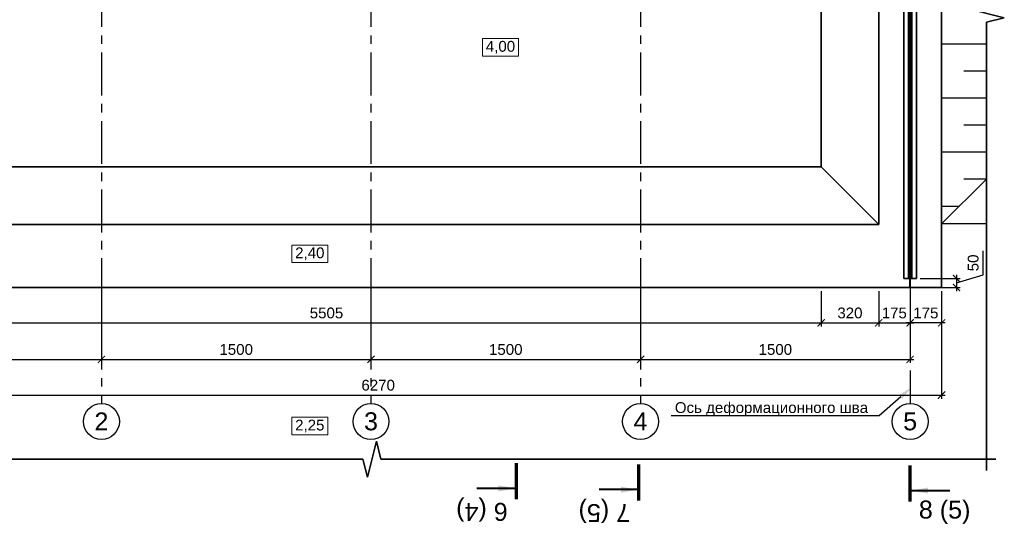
# Model space of a CAD drawing. Header units: millimetres. Extents: x -695122 to 440517, y 454270 to 574899.
# Tile 9 of 38: x -665229 to -610441, y 517303 to 545355. Entities that reach past the tile are written whole.
import ezdxf
from ezdxf import colors
from ezdxf.entities.mleader import LeaderData, LeaderLine
from ezdxf.enums import TextEntityAlignment as Align
from ezdxf.math import Vec2, Vec3

# ---------------------------------------------------------------- set-up
doc = ezdxf.new("R2010")
doc.units = ezdxf.units.MM
doc.linetypes.add('осевая', pattern=[50.8, 31.75, -6.35, 6.35, -6.35])
for name, color, linetype, lineweight in [('0_Выноски и размеры', 7, 'Continuous', 9), ('Бетон', 7, 'Continuous', 50), ('ГТО_Разрезы. Сечения.Узлы', 255, 'Continuous', 40), ('Отдел_Заглавные надписи', 7, 'Continuous', 30)]:
    doc.layers.add(name, color=color, linetype=linetype, lineweight=lineweight)
for name, color, linetype in [('otmetki', 7, 'Continuous'), ('Оси', 1, 'осевая'), ('Размеры', 7, 'Continuous')]:
    doc.layers.add(name, color=color, linetype=linetype)
doc.styles.add('arial', font='arial.ttf')
doc.styles.add('аrial', font='arial.ttf')
doc.styles.add('Рогун1', font='arial.ttf')
doc.dimstyles.new('100 мм', dxfattribs={"dimscale": 100, "dimtxt": 3.5, "dimasz": 2, "dimexe": 1, "dimexo": 1, "dimgap": 1.2, "dimtad": 1, "dimdec": 0, "dimlfac": 0.1, "dimrnd": 0.0001, "dimtxsty": 'Рогун1', "dimblk": 'ARCHTICK', "dimcen": 2.5, "dimdle": 1, "dimaunit": 1, "dimadec": 1, "dimazin": 0, "dimtfac": 1, "dimtdec": 0, "dimtmove": 1, "dimatfit": 3, "dimldrblk": 'ARCHTICK', "dimfxl": 1, "dimtfill": 1, "dimarcsym": 0})
doc.dimstyles.new('hren115', dxfattribs={"dimtxt": 0.3, "dimasz": 3, "dimexe": 0.18, "dimexo": 0.0625, "dimgap": 0.1, "dimtad": 2, "dimtih": 1, "dimtoh": 1, "dimdec": 4, "dimzin": 0, "dimdsep": 46, "dimtxsty": 'arial', "dimcen": 0, "dimclrt": 256, "dimadec": 0, "dimazin": 0, "dimtfac": 1, "dimtdec": 4, "dimtofl": 0, "dimtmove": 1, "dimatfit": 0, "dimfxl": 1, "dimtolj": 1, "dimtzin": 0, "dimarcsym": 1})

# ---------------------------------------------------------------- blocks, each defined once
blk = doc.blocks.new('котцувлцув3')
blk.add_lwpolyline([(242240, 528464), (242240, 505644), (241240, 505394), (243240, 504894), (242240, 504644), (242240, 479729), (242240, 504644), (243240, 504894), (241240, 505394), (242240, 505644)], close=True)
for points in [[(242240, 504644), (242240, 496628)], [(242240, 503418), (239750, 503418)], [(242240, 501918), (240995, 501918)], [(242240, 500418), (239750, 500418)], [(242240, 498918), (240995, 498918)], [(242240, 497418), (239750, 497418)], [(239750, 493428), (242240, 495918)], [(242240, 495918), (240995, 495918)], [(239750, 494418), (240740, 494418)], [(242240, 493428), (239750, 493428)]]:
    blk.add_lwpolyline(points)
at = {"linetype": 'Continuous', "ltscale": 100}
blk.add_lwpolyline([(242771, 480344), (208554, 480344), (208304, 481344), (207804, 479344), (207554, 480344), (163093, 480344), (207554, 480344), (207804, 479344), (208304, 481344), (208554, 480344)], close=True, dxfattribs=at)
blk = doc.blocks.new('_ArchTick')
at = {"color": 0, "linetype": 'ByBlock', "const_width": 0.15}
blk.add_lwpolyline([(-0.5, -0.5), (0.5, 0.5)], dxfattribs=at)
blk = doc.blocks.new('*D281')
at = {"layer": 'Defpoints', "color": 0, "transparency": 16777216}
for p in [(-675681, 530472), (-660681, 530472), (-660681, 526472)]:
    blk.add_point(p, dxfattribs=at)
at = {"layer": 'Размеры', "color": 0, "lineweight": -2, "transparency": 16777216}
for p, q in [((-675681, 530272), (-675681, 526272)), ((-660681, 530272), (-660681, 526272)), ((-675881, 526472), (-660481, 526472))]:
    blk.add_line(p, q, dxfattribs=at)
at = {"layer": 'Размеры', "color": 0, "lineweight": -2, "transparency": 16777216, "xscale": 400, "yscale": 400, "zscale": 400, "rotation": 180}
blk.add_blockref('_ArchTick', (-675681, 526472), dxfattribs=at)
at = {"layer": 'Размеры', "color": 0, "lineweight": -2, "transparency": 16777216, "xscale": 400, "yscale": 400, "zscale": 400}
blk.add_blockref('_ArchTick', (-660681, 526472), dxfattribs=at)
at = {"layer": 'Размеры', "color": 0, "transparency": 16777216, "insert": (-668181, 527019), "char_height": 600, "attachment_point": 5, "style": 'Рогун1'}
blk.add_mtext('1500', dxfattribs=at)
blk = doc.blocks.new('*D223')
at = {"layer": 'Defpoints', "color": 0, "transparency": 16777216}
for p in [(-660681, 530472), (-645681, 530472), (-645681, 526472)]:
    blk.add_point(p, dxfattribs=at)
at = {"layer": 'Размеры', "color": 0, "lineweight": -2, "transparency": 16777216}
for p, q in [((-660681, 530272), (-660681, 526272)), ((-645681, 530272), (-645681, 526272)), ((-660881, 526472), (-645481, 526472))]:
    blk.add_line(p, q, dxfattribs=at)
at = {"layer": 'Размеры', "color": 0, "lineweight": -2, "transparency": 16777216, "xscale": 400, "yscale": 400, "zscale": 400, "rotation": 180}
blk.add_blockref('_ArchTick', (-660681, 526472), dxfattribs=at)
at = {"layer": 'Размеры', "color": 0, "lineweight": -2, "transparency": 16777216, "xscale": 400, "yscale": 400, "zscale": 400}
blk.add_blockref('_ArchTick', (-645681, 526472), dxfattribs=at)
at = {"layer": 'Размеры', "color": 0, "transparency": 16777216, "insert": (-653181, 527019), "char_height": 600, "attachment_point": 5, "style": 'Рогун1'}
blk.add_mtext('1500', dxfattribs=at)
blk = doc.blocks.new('*D224')
at = {"layer": 'Defpoints', "color": 0, "transparency": 16777216}
for p in [(-645681, 530472), (-630681, 530472), (-630681, 526472)]:
    blk.add_point(p, dxfattribs=at)
at = {"layer": 'Размеры', "color": 0, "lineweight": -2, "transparency": 16777216}
for p, q in [((-645681, 530272), (-645681, 526272)), ((-630681, 530272), (-630681, 526272)), ((-645881, 526472), (-630481, 526472))]:
    blk.add_line(p, q, dxfattribs=at)
at = {"layer": 'Размеры', "color": 0, "lineweight": -2, "transparency": 16777216, "xscale": 400, "yscale": 400, "zscale": 400, "rotation": 180}
blk.add_blockref('_ArchTick', (-645681, 526472), dxfattribs=at)
at = {"layer": 'Размеры', "color": 0, "lineweight": -2, "transparency": 16777216, "xscale": 400, "yscale": 400, "zscale": 400}
blk.add_blockref('_ArchTick', (-630681, 526472), dxfattribs=at)
at = {"layer": 'Размеры', "color": 0, "transparency": 16777216, "insert": (-638181, 527019), "char_height": 600, "attachment_point": 5, "style": 'Рогун1'}
blk.add_mtext('1500', dxfattribs=at)
blk = doc.blocks.new('*D282')
at = {"layer": 'Defpoints', "color": 0, "transparency": 16777216}
for p in [(-615681, 552559), (-630681, 530472), (-615681, 526472)]:
    blk.add_point(p, dxfattribs=at)
at = {"layer": 'Размеры', "color": 0, "lineweight": -2, "transparency": 16777216}
for p, q in [((-615681, 552359), (-615681, 526272)), ((-630681, 530272), (-630681, 526272)), ((-630881, 526472), (-615481, 526472))]:
    blk.add_line(p, q, dxfattribs=at)
at = {"layer": 'Размеры', "color": 0, "lineweight": -2, "transparency": 16777216, "xscale": 400, "yscale": 400, "zscale": 400, "rotation": 180}
blk.add_blockref('_ArchTick', (-630681, 526472), dxfattribs=at)
at = {"layer": 'Размеры', "color": 0, "lineweight": -2, "transparency": 16777216, "xscale": 400, "yscale": 400, "zscale": 400}
blk.add_blockref('_ArchTick', (-615681, 526472), dxfattribs=at)
at = {"layer": 'Размеры', "color": 0, "transparency": 16777216, "insert": (-623181, 527019), "char_height": 600, "attachment_point": 5, "style": 'Рогун1'}
blk.add_mtext('1500', dxfattribs=at)
blk = doc.blocks.new('*D225')
at = {"layer": 'Defpoints', "color": 0, "transparency": 16777216}
for p in [(-676631, 530472), (-613931, 530472), (-613931, 524487)]:
    blk.add_point(p, dxfattribs=at)
at = {"layer": 'Размеры', "color": 0, "lineweight": -2, "transparency": 16777216}
for p, q in [((-676631, 530272), (-676631, 524287)), ((-613931, 530272), (-613931, 524287)), ((-676831, 524487), (-613731, 524487))]:
    blk.add_line(p, q, dxfattribs=at)
at = {"layer": 'Размеры', "color": 0, "lineweight": -2, "transparency": 16777216, "xscale": 400, "yscale": 400, "zscale": 400, "rotation": 180}
blk.add_blockref('_ArchTick', (-676631, 524487), dxfattribs=at)
at = {"layer": 'Размеры', "color": 0, "lineweight": -2, "transparency": 16777216, "xscale": 400, "yscale": 400, "zscale": 400}
blk.add_blockref('_ArchTick', (-613931, 524487), dxfattribs=at)
at = {"layer": 'Размеры', "color": 0, "transparency": 16777216, "insert": (-645281, 525033), "char_height": 600, "attachment_point": 5, "style": 'Рогун1'}
blk.add_mtext('6270', dxfattribs=at)
blk = doc.blocks.new('*D285')
at = {"layer": 'Defpoints', "color": 0, "transparency": 16777216}
for p in [(-675681, 530472), (-620631, 530472), (-620631, 528502)]:
    blk.add_point(p, dxfattribs=at)
at = {"layer": 'Размеры', "color": 0, "lineweight": -2, "transparency": 16777216}
for p, q in [((-675681, 530272), (-675681, 528302)), ((-620631, 530272), (-620631, 528302)), ((-675881, 528502), (-620431, 528502))]:
    blk.add_line(p, q, dxfattribs=at)
at = {"layer": 'Размеры', "color": 0, "lineweight": -2, "transparency": 16777216, "xscale": 400, "yscale": 400, "zscale": 400, "rotation": 180}
blk.add_blockref('_ArchTick', (-675681, 528502), dxfattribs=at)
at = {"layer": 'Размеры', "color": 0, "lineweight": -2, "transparency": 16777216, "xscale": 400, "yscale": 400, "zscale": 400}
blk.add_blockref('_ArchTick', (-620631, 528502), dxfattribs=at)
at = {"layer": 'Размеры', "color": 0, "transparency": 16777216, "insert": (-648156, 529049), "char_height": 600, "attachment_point": 5, "style": 'Рогун1'}
blk.add_mtext('5505', dxfattribs=at)
blk = doc.blocks.new('*D230')
at = {"layer": 'Defpoints', "color": 0, "transparency": 16777216}
for p in [(-620631, 530472), (-617431, 530472), (-617431, 528502)]:
    blk.add_point(p, dxfattribs=at)
at = {"layer": 'Размеры', "color": 0, "lineweight": -2, "transparency": 16777216}
for p, q in [((-620631, 530272), (-620631, 528302)), ((-617431, 530272), (-617431, 528302)), ((-620831, 528502), (-617231, 528502))]:
    blk.add_line(p, q, dxfattribs=at)
at = {"layer": 'Размеры', "color": 0, "lineweight": -2, "transparency": 16777216, "xscale": 400, "yscale": 400, "zscale": 400, "rotation": 180}
blk.add_blockref('_ArchTick', (-620631, 528502), dxfattribs=at)
at = {"layer": 'Размеры', "color": 0, "lineweight": -2, "transparency": 16777216, "xscale": 400, "yscale": 400, "zscale": 400}
blk.add_blockref('_ArchTick', (-617431, 528502), dxfattribs=at)
at = {"layer": 'Размеры', "color": 0, "transparency": 16777216, "insert": (-619031, 529049), "char_height": 600, "attachment_point": 5, "style": 'Рогун1'}
blk.add_mtext('320', dxfattribs=at)
blk = doc.blocks.new('*D231')
at = {"layer": 'Defpoints', "color": 0, "transparency": 16777216}
for p in [(-617431, 530472), (-615681, 530472), (-615681, 528502)]:
    blk.add_point(p, dxfattribs=at)
at = {"layer": 'Размеры', "color": 0, "lineweight": -2, "transparency": 16777216}
for p, q in [((-617431, 530272), (-617431, 528302)), ((-615681, 530272), (-615681, 528302)), ((-617631, 528502), (-615481, 528502))]:
    blk.add_line(p, q, dxfattribs=at)
at = {"layer": 'Размеры', "color": 0, "lineweight": -2, "transparency": 16777216, "xscale": 400, "yscale": 400, "zscale": 400, "rotation": 180}
blk.add_blockref('_ArchTick', (-617431, 528502), dxfattribs=at)
at = {"layer": 'Размеры', "color": 0, "lineweight": -2, "transparency": 16777216, "xscale": 400, "yscale": 400, "zscale": 400}
blk.add_blockref('_ArchTick', (-615681, 528502), dxfattribs=at)
at = {"layer": 'Размеры', "color": 0, "transparency": 16777216, "insert": (-616563, 529049), "char_height": 600, "attachment_point": 5, "style": 'Рогун1'}
blk.add_mtext('175', dxfattribs=at)
blk = doc.blocks.new('*D271')
at = {"layer": 'Defpoints', "color": 0, "transparency": 16777216}
for p in [(-615681, 530472), (-613931, 530472), (-615681, 528502)]:
    blk.add_point(p, dxfattribs=at)
at = {"layer": 'Размеры', "color": 0, "lineweight": -2, "transparency": 16777216}
for p, q in [((-615681, 530272), (-615681, 528302)), ((-613931, 530272), (-613931, 528302)), ((-613731, 528502), (-615881, 528502))]:
    blk.add_line(p, q, dxfattribs=at)
at = {"layer": 'Размеры', "color": 0, "lineweight": -2, "transparency": 16777216, "xscale": 400, "yscale": 400, "zscale": 400, "rotation": 180}
blk.add_blockref('_ArchTick', (-615681, 528502), dxfattribs=at)
at = {"layer": 'Размеры', "color": 0, "lineweight": -2, "transparency": 16777216, "xscale": 400, "yscale": 400, "zscale": 400}
blk.add_blockref('_ArchTick', (-613931, 528502), dxfattribs=at)
at = {"layer": 'Размеры', "color": 0, "transparency": 16777216, "insert": (-614806, 529049), "char_height": 600, "attachment_point": 5, "style": 'Рогун1'}
blk.add_mtext('175', dxfattribs=at)
blk = doc.blocks.new('*D269')
at = {"layer": 'Defpoints', "color": 0, "transparency": 16777216}
for p in [(-615331, 530972), (-615331, 530472), (-613104, 530472)]:
    blk.add_point(p, dxfattribs=at)
at = {"layer": 'Размеры', "color": 0, "lineweight": -2, "transparency": 16777216}
for p, q in [((-611625, 531166), (-611625, 532503)), ((-615131, 530972), (-612904, 530972)), ((-613104, 531172), (-613104, 530272)), ((-613104, 530722), (-611625, 531166)), ((-615131, 530472), (-612904, 530472))]:
    blk.add_line(p, q, dxfattribs=at)
at = {"layer": 'Размеры', "color": 0, "lineweight": -2, "transparency": 16777216, "xscale": 400, "yscale": 400, "zscale": 400}
for p, rotation in [((-613104, 530972), 90), ((-613104, 530472), 270)]:
    blk.add_blockref('_ArchTick', p, dxfattribs=dict(at, rotation=rotation))
at = {"layer": 'Размеры', "color": 0, "transparency": 16777216, "insert": (-612171, 531835), "char_height": 600, "attachment_point": 5, "rotation": 90, "style": 'Рогун1'}
blk.add_mtext('50', dxfattribs=at)
blk = doc.blocks.new('*U126')
at = {"color": 7, "lineweight": 70, "ltscale": 100}
for p, q in [((0, -88.64), (0, -98.64)), ((0, -339.06), (0, -349.06))]:
    blk.add_line(p, q, dxfattribs=at)
at = {"ltscale": 100, "style": 'аrial', "flags": 8}
for tag, height, p in [('W', 5, (9.6, -85.74)), ('W1', 3.5, (16.84, -123.08)), ('M', 5, (9.6, -351.96))]:
    blk.add_attdef(tag, text='', height=height, dxfattribs=at).set_placement(p, align=Align.MIDDLE)
at = {"color": 7, "ltscale": 100}
for points in [[(0, -91.64), (11, -91.64)], [(0, -346.06), (11, -346.06)]]:
    blk.add_leader(points, dimstyle='hren115', override={"dimasz": 5, "dimgap": 0.1, "dimtad": 0, "dimfxl": 1.25, "dimtfillclr": 256}, dxfattribs=at)
blk = doc.blocks.new('*U124')
at = {"color": 7, "lineweight": 70, "ltscale": 100}
for p, q in [((0, -114.77), (0, -124.77)), ((0, -365.64), (0, -375.64))]:
    blk.add_line(p, q, dxfattribs=at)
at = {"ltscale": 100, "style": 'аrial', "flags": 8}
for tag, height, p in [('W', 5, (9.6, -111.87)), ('W1', 3.5, (16.84, -149.22)), ('M', 5, (9.6, -378.54))]:
    blk.add_attdef(tag, text='', height=height, dxfattribs=at).set_placement(p, align=Align.MIDDLE)
at = {"color": 7, "ltscale": 100}
for points in [[(0, -117.77), (11, -117.77)], [(0, -372.64), (11, -372.64)]]:
    blk.add_leader(points, dimstyle='hren115', override={"dimasz": 5, "dimgap": 0.1, "dimtad": 0, "dimfxl": 1.25, "dimtfillclr": 256}, dxfattribs=at)
blk = doc.blocks.new('*U125')
at = {"color": 7, "lineweight": 70, "ltscale": 100}
for p, q in [((0, -115.02), (0, -125.02)), ((0, -365.8), (0, -375.8))]:
    blk.add_line(p, q, dxfattribs=at)
at = {"ltscale": 100, "style": 'аrial', "flags": 8}
for tag, height, p in [('W', 5, (9.6, -112.12)), ('W1', 3.5, (16.84, -149.47)), ('M', 5, (9.6, -378.7))]:
    blk.add_attdef(tag, text='', height=height, dxfattribs=at).set_placement(p, align=Align.MIDDLE)
at = {"color": 7, "ltscale": 100}
for points in [[(0, -118.02), (11, -118.02)], [(0, -372.8), (11, -372.8)]]:
    blk.add_leader(points, dimstyle='hren115', override={"dimasz": 5, "dimgap": 0.1, "dimtad": 0, "dimfxl": 1.25, "dimtfillclr": 256}, dxfattribs=at)

msp = doc.modelspace()

# ---------------------------------------------------------------- linework, layer by layer
for centre in [(-660680.8202125, 523021.4433283), (-645680.8202125, 523021.4433283), (-630680.8202125, 523021.4433283), (-615680.8202125, 523021.4433283)]:
    msp.add_circle(centre, 1000)
at = {"layer": '0_Выноски и размеры', "ltscale": 100, "elevation": 0}
msp.add_lwpolyline([(-639484.9446126, 543330.0137158), (-637467.3318228, 543330.0137158), (-637467.3318228, 544308.9770669), (-639484.9446126, 544308.9770669)], close=True, dxfattribs=at)
at = {"layer": '0_Выноски и размеры', "ltscale": 100}
for points in [[(-650094.331808, 531849.1328227), (-648076.7190183, 531849.1328227), (-648076.7190183, 532828.0961738), (-650094.331808, 532828.0961738)], [(-650094.331808, 522273.1253654), (-648076.7190183, 522273.1253654), (-648076.7190183, 523252.0887165), (-650094.331808, 523252.0887165)]]:
    msp.add_lwpolyline(points, close=True, dxfattribs=at)
at = {"layer": 'Бетон', "color": 2, "lineweight": 35, "ltscale": 10}
for points in [[(-615695.8202125, 557472.2026676), (-615695.8202125, 559172.2026676), (-617454.42701, 559172.2026676), (-620654.42701, 557572.2026676), (-676630.8202125, 557572.2026684), (-676630.8202125, 530472.2026676), (-615695.8202125, 530472.2026676)], [(-616030.8202125, 530972.2026676), (-616030.8202125, 558572.2026676), (-616030.8202125, 558572.2026676), (-615330.8202125, 558572.2026676), (-615330.8202125, 530972.2026676)]]:
    msp.add_lwpolyline(points, close=True, dxfattribs=at)
at = {"layer": 'Бетон', "color": 3, "lineweight": 35, "ltscale": 10}
for points in [[(-615695.8202125, 559172.2026676), (-613930.8202125, 559172.2026676), (-613930.8202125, 530472.2026676), (-615695.8202125, 530472.2026676)], [(-615780.8202125, 558572.2026676), (-615780.8202125, 530972.2026676)], [(-615580.8202125, 558572.2026676), (-615580.8202125, 530972.2026676)]]:
    msp.add_lwpolyline(points, dxfattribs=at)
at = {"layer": 'Бетон', "color": 2, "lineweight": 35, "ltscale": 10}
for points in [[(-617430.8202123, 555372.2026676), (-620630.8202123, 552172.2026676), (-620630.8202123, 537172.2026676), (-617430.8202123, 533972.2026676)], [(-617430.8202123, 555372.2026676), (-617430.8202123, 533972.2026676)], [(-676630.8202125, 537172.2026676), (-620630.8202123, 537172.2026676)], [(-676530.8202125, 533972.2026676), (-617430.8202123, 533972.2026676)]]:
    msp.add_lwpolyline(points, dxfattribs=at)
at = {"layer": 'Оси', "linetype": 'осевая', "ltscale": 75}
for points in [[(-615680.8202125, 560149.6020965), (-615680.8202125, 524021.4433283)], [(-660680.8202125, 558771.8418167), (-660680.8202125, 524021.4433283)], [(-645680.8202125, 558771.8418167), (-645680.8202125, 524021.4433283)], [(-630680.8202125, 558771.8418167), (-630680.8202125, 524021.4433283)]]:
    msp.add_lwpolyline(points, dxfattribs=at)

# ---------------------------------------------------------------- block references
at = {"color": 6}
msp.add_blockref('котцувлцув3', (-853680.4077287, 40573.9786034), dxfattribs=at)
at = {"layer": 'ГТО_Разрезы. Сечения.Узлы'}
ref = msp.add_blockref('*U126', (-637588.1018372, 500971.1385535), dxfattribs=dict(at, xscale=200, yscale=200, zscale=200, rotation=180))
ref.add_attrib('W', '6 (4)', dxfattribs={"layer": '0', "ltscale": 100, "height": 1000, "rotation": 180, "style": 'аrial', "flags": 8}).set_placement((-639508.1018372, 518118.243709), align=Align.MIDDLE)
ref.add_attrib('M', '6', dxfattribs={"layer": '0', "ltscale": 100, "height": 1000, "rotation": 180, "style": 'аrial', "flags": 8}).set_placement((-639508.1018372, 571363.8422439), align=Align.MIDDLE)
ref = msp.add_blockref('*U125', (-630777.4129267, 495624.9827585), dxfattribs=dict(at, xscale=200, yscale=200, zscale=200, rotation=180))
ref.add_attrib('W', '7 (5)', dxfattribs={"layer": '0', "ltscale": 100, "height": 1000, "rotation": 180, "style": 'аrial', "flags": 8}).set_placement((-632697.4129267, 518049.0401779), align=Align.MIDDLE)
ref.add_attrib('M', '7', dxfattribs={"layer": '0', "ltscale": 100, "height": 1000, "rotation": 180, "style": 'аrial', "flags": 8}).set_placement((-632697.4129267, 571364.1719986), align=Align.MIDDLE)
ref = msp.add_blockref('*U124', (-615680.8202125, 495624.9827585), dxfattribs=dict(at, xscale=-200, yscale=200, zscale=200, rotation=180))
ref.add_attrib('W', '8 (5)', dxfattribs={"layer": '0', "ltscale": 100, "height": 1000, "style": 'аrial', "flags": 8}).set_placement((-613760.8202125, 517998.653652), align=Align.MIDDLE)
ref.add_attrib('M', '8', dxfattribs={"layer": '0', "ltscale": 100, "height": 1000, "style": 'аrial', "flags": 8}).set_placement((-613760.8202125, 571333.2320097), align=Align.MIDDLE)

# ---------------------------------------------------------------- texts
at = {"layer": 'otmetki', "char_height": 600, "width": 2017.61278979, "attachment_point": 5, "style": 'arial'}
for s, insert in [('4,00', (-638476.1382177, 543819.4953914)), ('2,40', (-649085.5254131, 532338.6144982)), ('2,25', (-649085.5254131, 522762.6070409))]:
    msp.add_mtext(s, dxfattribs=dict(at, insert=insert))
at = {"layer": 'Отдел_Заглавные надписи', "char_height": 1000, "width": 974.015395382, "attachment_point": 5, "style": 'arial'}
for s, insert in [('2', (-660680.8202125, 523021.4433283)), ('3', (-645680.8202125, 523021.4433283)), ('4', (-630680.8202125, 523021.4433283)), ('5', (-615680.8202125, 523021.4433283))]:
    msp.add_mtext(s, dxfattribs=dict(at, insert=insert))

# ---------------------------------------------------------------- dimensions: what is measured, and where the dimension line sits
at = {"layer": 'Размеры'}
for base, p1, p2, picture, middle in [((-615680.8202125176, 526472.2026676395), (-630680.8202125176, 530472.2026676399), (-615680.8202125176, 552559.0060664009), '*D282', (-623180.8202125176, 527018.5464602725)), ((-613930.8202125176, 524486.869017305), (-676630.8202125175, 530472.2026676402), (-613930.8202125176, 530472.2026676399), '*D225', (-645280.8202125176, 525033.212809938)), ((-660680.8202125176, 526472.2026676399), (-675680.8202125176, 530472.2026676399), (-660680.8202125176, 530472.2026676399), '*D281', (-668180.8202125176, 527018.546460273)), ((-620630.8202122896, 528502.2026676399), (-675680.8202125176, 530472.2026676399), (-620630.8202122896, 530472.2026676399), '*D285', (-648155.8202124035, 529048.546460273)), ((-645680.8202125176, 526472.2026676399), (-660680.8202125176, 530472.2026676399), (-645680.8202125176, 530472.2026676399), '*D223', (-653180.8202125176, 527018.546460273)), ((-630680.8202125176, 526472.2026676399), (-645680.8202125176, 530472.2026676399), (-630680.8202125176, 530472.2026676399), '*D224', (-638180.8202125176, 527018.546460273)), ((-617430.8202123, 528502.2026676), (-620630.8202123, 530472.2026676), (-617430.8202123, 530472.2026676), '*D230', (-619030.8202123, 529048.7510987))]:
    dim = msp.add_linear_dim(base=base, p1=p1, p2=p2, dimstyle='100 мм', override={"dimscale": 200, "dimtxt": 3, "dimdec": 6, "dimtfill": 0}, dxfattribs=at)
    dim.commit()
    dim.dimension.update_dxf_attribs({"geometry": picture, "text_midpoint": middle})
dim = msp.add_linear_dim(base=(-613103.7998915, 530472.2026676), p1=(-615330.8202125, 530972.2026676), p2=(-615330.8202125, 530472.2026676), angle=90, dimstyle='100 мм', override={"dimscale": 200, "dimtxt": 3, "dimdec": 6, "dimtfill": 0}, dxfattribs=at)
dim.commit()
dim.dimension.update_dxf_attribs({"geometry": '*D269', "text_midpoint": (-612171.1123062, 531405.912081)})
for p1, picture, middle in [((-617430.8202123, 530472.2026676), '*D231', (-616563.3202124, 528502.2026676)), ((-613930.8202125, 530472.2026676), '*D271', (-614805.8202125, 528502.2026676))]:
    dim = msp.add_linear_dim(base=(-615680.8202125, 528502.2026676), p1=p1, p2=(-615680.8202125, 530472.2026676), dimstyle='100 мм', override={"dimscale": 200, "dimtxt": 3, "dimdec": 6, "dimtfill": 0}, dxfattribs=at)
    dim.commit()
    dim.dimension.update_dxf_attribs({"geometry": picture, "text_midpoint": middle, "dimtype": 160})

# ---------------------------------------------------------------- leaders
at = {"ltscale": 100}
ml = msp.add_multileader_mtext('Standard', dxfattribs=at)
ml.set_content('Ось деформационного шва', color=256, style='arial')
ml.set_leader_properties()
ml.build(insert=Vec2(0, 0))
ml.multileader.update_dxf_attribs({"text_left_attachment_type": 6, "text_right_attachment_type": 6, "arrow_head_size": 800})
ctx = ml.context
ctx.base_point, ctx.char_height, ctx.arrow_head_size, ctx.landing_gap_size, ctx.plane_origin = Vec3(-628777.4092234, 523324.8903727), 600, 800, 4, Vec3(-625456.6645837, 537877.6404685)
ctx.left_attachment, ctx.right_attachment = 6, 6
notes = []
notes.append((ctx, [(1, (1, 1, 0), (-617402.7403939, 523324.8903727), (-1, 0), 687.405528, [(0, [(-615606.8558513, 524916.6633862)], 0, [])])]))
ctx.mtext.insert, ctx.mtext.width, ctx.mtext.defined_height, ctx.mtext.flow_direction = Vec3(-628773.4092234, 524091.4660889), 10778.52206062, 766.5757162, 5
for ctx, leaders in notes:
    for number, flags, end, landing, length, lines in leaders:
        leader = LeaderData()
        leader.index, (leader.has_last_leader_line, leader.has_dogleg_vector, leader.attachment_direction) = number, flags
        leader.last_leader_point, leader.dogleg_vector, leader.dogleg_length = Vec3(end), Vec3(landing), length
        for number, points, colour, breaks in lines:
            line = LeaderLine()
            line.index, line.vertices, line.color, line.breaks = number, Vec3.list(points), colors.encode_raw_color(colour), breaks
            leader.lines.append(line)
        ctx.leaders.append(leader)

doc.saveas('drawing.dxf')
